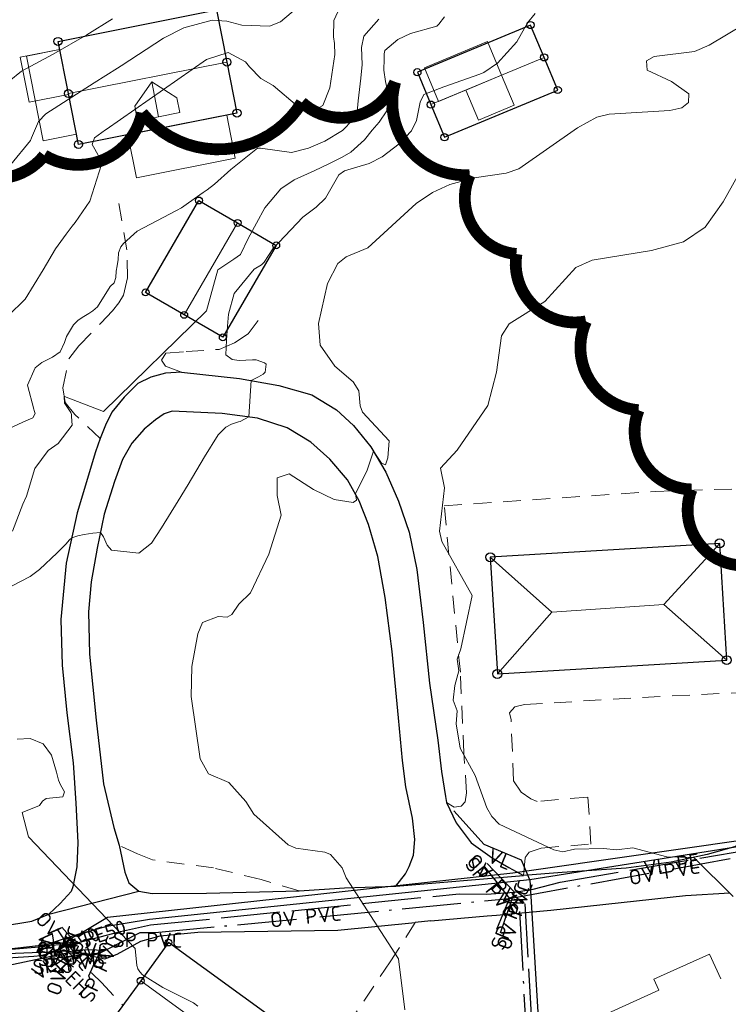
# Model space of a CAD drawing. Header units: metres. Extents: x 0 to 385757, y 0 to 6885278.
# Tile 25 of 108: x 308833 to 308893, y 6883959 to 6884043. Entities that reach past the tile are written whole.
import ezdxf

# ---------------------------------------------------------------- set-up
doc = ezdxf.new("R2010")
doc.units = ezdxf.units.M
for name, pattern in [('Overvann', [6, 5, -1]), ('Spillvann', [7, 5, -0.9, 0.2, -0.9]), ('STVEGKANT', [2.5, 1.5, -1])]:
    doc.linetypes.add(name, pattern=pattern)
doc.layers.add('_Tiltak avløp Selje', color=1, linetype='Continuous', true_color=0xff0000)
doc.layers.add('K--DI---HUS_PRIKK', color=7, linetype='Continuous', true_color=0x000000)
for name, color, linetype in [('K--DI---', 7, 'Continuous'), ('K--DI---05014--Takkant-HUS_PRIKK', 8, 'Continuous'), ('K--DI---09111--KantUtsnitt', 9, 'Continuous'), ('K--DI---LednTraseseksjon-OV-Sosiinfo', 9, 'Continuous'), ('K--DI---LednTraseseksjon-SP-Sosiinfo', 9, 'Continuous'), ('K--DI---LednTraseseksjon-SPP-Sosiinfo', 9, 'Continuous'), ('K--DI---LednTraseseksjon-VL-Sosiinfo', 9, 'Continuous'), ('K--DI---VegAnnenAvgrensning', 9, 'Continuous'), ('K--DI---VegFiktivGrense', 9, 'Continuous')]:
    doc.layers.add(name, color=color, linetype=linetype)
for name, color, linetype, lineweight in [('K--DI---05041--TakoverbyggKant-OVERBYGG', 8, 'Continuous', 9), ('K--DI---05061--Veranda-HUSDIV', 8, 'Continuous', 9), ('K--DI---05080--Bygningslinje-HUSDIV', 8, 'Continuous', 9), ('K--DI---07007--AnnetVegarealAvgrensning-STVEGKANT', 252, 'STVEGKANT', 20), ('K--DI---07018--Vegdekkekant-VKANT', 250, 'Continuous', 25), ('K--DI---08000--LednTraseseksjon-Over vann', 7, 'Overvann', 25), ('K--DI---08000--LednTraseseksjon-Spillvann', 3, 'Spillvann', 25), ('K--DI---08000--LednTraseseksjon-SPP', 3, 'Spillvann-Pump', 25), ('K--DI---08000--LednTraseseksjon-Vann', 5, 'Continuous', 25), ('K--DI---Høydekurve-KURVE', 8, 'Continuous', 9), ('K--DI---Høydekurve-TKURVE', 7, 'Continuous', 20), ('K--DI---Mønelinje-HUSDIV', 8, 'Continuous', 9)]:
    doc.layers.add(name, color=color, linetype=linetype, lineweight=lineweight)
doc.styles.add('Focus CAT', font='isocpeur.ttf')
doc.linetypes.add('Spillvann-Pump', pattern='A,5,-1,[8,bds.shx,S=100,R=-90,X=-3.5,Y=0],0,-1', length=7)

# ---------------------------------------------------------------- blocks, each defined once
blk = doc.blocks.new('BDS199')
at = {"layer": 'K--DI---'}
blk.add_circle((0, 0), 5, dxfattribs=at)

msp = doc.modelspace()

# ---------------------------------------------------------------- linework, layer by layer
at = {"layer": '_Tiltak avløp Selje', "const_width": 1}
msp.add_lwpolyline([(308826.6178, 6884031.5261, 0.5205671), (308834.9469, 6884031.0761, 0.5205671), (308834.9469, 6884031.0761, 0.5205671), (308843.2249, 6884034.6695, 0.5205671), (308843.2249, 6884034.6695, 0.5205671), (308856.7459, 6884035.5552, 0.5205671), (308856.7459, 6884035.5552, 0.5205671), (308864.6537, 6884037.2831, 0.5205671), (308864.6537, 6884037.2831, 0.5205671), (308870.9645, 6884029.3995, 0.5205671), (308870.9645, 6884029.3995, 0.5205671), (308874.9151, 6884022.721, 0.5205671), (308874.9151, 6884022.721, 0.5205671), (308880.8043, 6884017.0152, 0.5205671), (308880.8043, 6884017.0152, 0.5205671), (308885.2487, 6884009.502, 0.5205671), (308885.2487, 6884009.502, 0.5205671), (308889.7369, 6884002.7944, 0.5205671), (308889.7369, 6884002.7944, 0.5205671), (308893.9706, 6883996.37, 0.5205671)], format="xyb", dxfattribs=at)
at = {"layer": 'K--DI---05014--Takkant-HUS_PRIKK'}
for points in [[(308836.11, 6884040.71, 15.97), (308849.53, 6884043.38, 15.97), (308850.41, 6884038.96, 19.04), (308851.26, 6884034.65, 15.97), (308837.84, 6884031.99, 15.97), (308836.99, 6884036.3, 19.04), (308836.11, 6884040.71, 15.97)], [(308868.83, 6884032.6, 11.49), (308878.41, 6884036.6, 11.49), (308877.26, 6884039.36, 13.67), (308876.11, 6884042.1, 11.49), (308866.53, 6884038.1, 11.49), (308867.67, 6884035.36, 13.67), (308868.83, 6884032.6, 11.49)], [(308846.79, 6884017.57, 13.37), (308843.52, 6884019.47, 11.95), (308848.04, 6884027.25, 11.95), (308851.31, 6884025.35, 13.32)], [(308851.31, 6884025.35, 13.32), (308854.58, 6884023.45, 11.93)], [(308854.58, 6884023.45, 11.93), (308850.06, 6884015.67, 11.95), (308846.79, 6884017.57, 13.37)], [(308892.12, 6883998.23, 11.65), (308872.7, 6883997.06, 11.75)], [(308892.72, 6883988.35, 11.69), (308892.12, 6883998.23, 11.65)], [(308872.7, 6883997.06, 11.75), (308873.3, 6883987.18, 11.79)], [(308873.3, 6883987.18, 11.79), (308892.72, 6883988.35, 11.69)], [(308854.54, 6883957.44, 10.46), (308854.74, 6883957.71, 10.31), (308845.46, 6883964.45, 10.31), (308843.11, 6883961.22, 12.09), (308840.67, 6883957.86, 10.31), (308849.95, 6883951.12, 10.31), (308850.18, 6883951.44, 10.48)]]:
    msp.add_polyline3d(points, dxfattribs=at)
at = {"layer": 'K--DI---05041--TakoverbyggKant-OVERBYGG'}
msp.add_polyline3d([(308837, 6884036.23, 16.04), (308833.66, 6884035.56, 15.63), (308832.91, 6884039.37, 15.63), (308836.25, 6884040.03, 16.04), (308837, 6884036.23, 16.04)], dxfattribs=at)
at = {"layer": 'K--DI---05061--Veranda-HUSDIV', "flags": 128}
for points, elevation in [([(308837.67, 6884032.87), (308834.86, 6884032.31), (308833.43, 6884039.47), (308836.25, 6884040.03), (308837.67, 6884032.87)], 14.37), ([(308842.03, 6884032.82), (308842.75, 6884029.17), (308851.11, 6884030.83), (308850.39, 6884034.48), (308842.03, 6884032.82)], 11.22), ([(308892.21, 6883961.38), (308891.25, 6883963.48), (308886.55, 6883961.34), (308886.98, 6883960.42), (308881.39, 6883957.87), (308880.34, 6883956.42), (308880.36, 6883956.37)], 6.7)]:
    msp.add_lwpolyline(points, dxfattribs=dict(at, elevation=elevation))
at = {"layer": 'K--DI---05080--Bygningslinje-HUSDIV'}
for points in [[(308873.65, 6884037.85, 13.67), (308872.46, 6884040.71, 12.61), (308867.12, 6884038.48, 12.69), (308868.32, 6884035.63, 13.67), (308873.65, 6884037.85, 13.67)], [(308870.63, 6884036.59, 13.67), (308873.65, 6884037.85, 13.67), (308874.71, 6884035.31, 12.83), (308871.69, 6884034.04, 12.83), (308870.63, 6884036.59, 13.67)], [(308842.61, 6884035.23, 17.54), (308844.05, 6884037.3, 18.77), (308846.17, 6884035.93, 17.54), (308846.41, 6884034.69, 17.54), (308844.63, 6884034.34, 18.77), (308842.85, 6884033.99, 17.54), (308842.61, 6884035.23, 17.54)], [(308892.12, 6883998.23, 11.65), (308887.4, 6883993.05, 13.76), (308892.72, 6883988.35, 11.69)], [(308872.7, 6883997.06, 11.75), (308877.92, 6883992.42, 13.7), (308873.3, 6883987.18, 11.79)]]:
    msp.add_polyline3d(points, dxfattribs=at)
at = {"layer": 'K--DI---07007--AnnetVegarealAvgrensning-STVEGKANT'}
for points in [[(308839.69, 6884007.1, 8.8), (308837.53, 6884009.14, 8.89), (308836.71, 6884010.16, 8.95), (308836.51, 6884011.4, 9.06), (308837.04, 6884013.86, 9.1), (308837.87, 6884014.95, 9.14), (308839.74, 6884016.88, 9.22), (308840.73, 6884017.9, 9.4), (308841.25, 6884018.58, 9.6), (308841.65, 6884019.25, 9.78), (308841.99, 6884020.7, 9.78), (308841.95, 6884023.06, 9.79), (308841.22, 6884027.3, 10.05)], [(308846.57, 6884012.73, 8.7), (308845.22, 6884013.24, 8.95), (308844.87, 6884013.74, 9.08), (308845.25, 6884014.34, 9.12), (308846.95, 6884014.46, 9.27), (308849.76, 6884014.65, 9.18), (308851.04, 6884015.2, 9.22), (308852.22, 6884015.96, 9.25), (308853.06, 6884017.08, 9.25)], [(308868.99, 6883976.29, 6.61), (308869.65, 6883975.92, 6.6), (308870.25, 6883975.99, 6.58), (308870.58, 6883976.37, 6.44), (308870.7, 6883977.12, 6.42), (308870.47, 6883980.5, 6.16), (308870.17, 6883987.32, 6.05), (308868.8, 6884001.42, 5.84), (308886.66, 6884002.62, 5.91), (308895.18, 6884002.9, 6), (308899.13, 6884003.03, 5.81), (308900.53, 6884003.34, 5.67), (308901.54, 6884003.59, 5.63), (308902.08, 6884003.84, 5.64), (308902.57, 6884004.18, 5.49)], [(308875.52, 6883970.12, 6.64), (308875.66, 6883971.65, 6.53), (308875.98, 6883972.1, 6.49), (308877.02, 6883972.45, 6.44), (308881.21, 6883972.78, 6.37), (308880.97, 6883976.76, 6.4), (308876.68, 6883976.4, 6.47), (308876.13, 6883976.61, 6.42), (308875.31, 6883977.19, 6.33), (308874.68, 6883978.13, 6.28), (308874.46, 6883983.29, 6.02), (308874.32, 6883983.88, 6.03), (308874.77, 6883984.4, 6.02), (308875.61, 6883984.6, 6.01), (308885.59, 6883985.19, 6.01), (308896.66, 6883985.75, 5.86), (308896.55, 6883990.49, 5.77), (308896.66, 6883991.38, 5.81), (308896.97, 6883991.97, 5.8), (308897.45, 6883992.21, 5.77), (308898.16, 6883992.26, 5.76), (308898.66, 6883992.16, 5.7)], [(308856.53, 6883968.84, 7.46), (308853.32, 6883969.78, 7.47), (308849.28, 6883970.77, 7.73), (308844.1, 6883971.44, 7.87), (308842.83, 6883971.95, 7.91), (308841.28, 6883972.68, 7.88)], [(308866.34, 6883966.16, 6.99), (308864.23, 6883962.82, 7.22), (308860.8, 6883957.74, 7.49)], [(308836.99, 6883963.62, 8.41), (308838.99, 6883961.82, 8.36), (308839.79, 6883961.06, 8.25), (308841.59, 6883959.14, 8.21)]]:
    msp.add_polyline3d(points, dxfattribs=at)
at = {"layer": 'K--DI---07018--Vegdekkekant-VKANT'}
for points in [[(308846.57, 6884012.73, 8.7), (308851.48, 6884012.19, 8.08), (308854.81, 6884011.58, 7.82), (308857.61, 6884010.79, 7.61), (308859.68, 6884009.52, 7.49), (308861.13, 6884008.2, 7.3), (308862.6, 6884006.39, 7.01), (308863.86, 6884004.27, 6.95), (308864.93, 6884001.8, 6.9), (308865.83, 6883999.18, 6.76), (308866.47, 6883996.02, 6.69), (308867.02, 6883991.54, 6.52), (308867.55, 6883986.39, 6.34), (308868.25, 6883981.57, 6.34), (308868.56, 6883978.92, 6.36)], [(308864.71, 6883969.22, 6.91), (308865.53, 6883970.27, 6.83), (308865.83, 6883970.88, 6.82), (308866.2, 6883971.86, 6.75), (308866.31, 6883973.18, 6.62), (308866.12, 6883974.98, 6.58), (308865.55, 6883977.63, 6.52), (308865.26, 6883979.87, 6.51), (308864.94, 6883983.48, 6.51), (308864.39, 6883989.08, 6.56), (308863.81, 6883993.65, 6.69), (308863.17, 6883997.11, 6.75), (308862.4, 6883999.84, 6.81), (308861.61, 6884001.82, 6.97), (308860.62, 6884003.61, 7.05), (308859.13, 6884005.35, 7.16), (308857.51, 6884006.79, 7.29), (308855.51, 6884008, 7.56), (308853, 6884008.83, 7.9), (308850.02, 6884009.21, 8.31), (308845.77, 6884009.41, 8.7), (308845.1, 6884009.2, 8.77), (308844.37, 6884008.68, 8.78), (308843.41, 6884007.9, 8.88), (308842.35, 6884006.71, 8.67), (308841.56, 6884005.34, 8.59), (308840.9, 6884003.46, 8.42), (308840.03, 6884000.7, 8.21), (308839.43, 6883997.82, 7.82), (308838.93, 6883994.99, 7.8), (308838.69, 6883992.43, 7.78), (308838.77, 6883988.85, 7.78), (308839.35, 6883983.28, 7.82), (308839.97, 6883977.89, 7.89), (308840.83, 6883974.19, 7.88), (308841.28, 6883972.68, 7.88)], [(308839.69, 6884007.1, 8.8), (308839.27, 6884005.97, 8.62), (308837.74, 6884000.83, 8.2), (308836.8, 6883996.55, 7.8), (308836.34, 6883991.78, 7.67), (308836.45, 6883987.93, 7.67), (308836.85, 6883983.88, 7.69), (308837.39, 6883979.67, 7.75), (308837.61, 6883976.24, 7.79), (308837.78, 6883972.91, 8.05), (308837.7, 6883970.86, 8.1), (308837.37, 6883969.18, 8.18), (308837.22, 6883968.78, 8.19)], [(308868.56, 6883978.92, 6.36), (308868.92, 6883976.82, 6.6), (308868.99, 6883976.29, 6.61)], [(308898.24, 6883976.36, 5.76), (308897.71, 6883975.69, 5.76), (308896.86, 6883974.69, 5.76), (308895.41, 6883973.6, 5.83), (308893.37, 6883972.54, 5.85), (308891.07, 6883971.9, 5.94), (308888, 6883971.26, 6.1), (308884.19, 6883970.75, 6.22), (308878.8, 6883970.39, 6.45), (308875.52, 6883970.12, 6.64)], [(308856.53, 6883968.84, 7.46), (308860.37, 6883969.07, 7.35), (308864.71, 6883969.22, 6.91)], [(308835.33, 6883966.86, 8.45), (308836.28, 6883967.75, 8.3), (308837.22, 6883968.78, 8.19)], [(308877.83, 6883967.19, 6.55), (308883.79, 6883967.83, 6.34), (308889.23, 6883968.42, 6.06), (308892.98, 6883968.66, 5.98)], [(308816.41, 6883964.59, 10.6), (308819.45, 6883964.66, 10.19), (308826.33, 6883965.03, 9.38), (308833.89, 6883966.27, 8.56), (308835.33, 6883966.86, 8.45)], [(308867.67, 6883966.28, 6.88), (308872.43, 6883966.71, 6.75), (308873.23, 6883966.78, 6.72)], [(308873.23, 6883966.78, 6.72), (308877.83, 6883967.19, 6.55)], [(308867.67, 6883966.28, 6.88), (308866.34, 6883966.16, 6.99)], [(308821.42, 6883961.46, 9.96), (308827.34, 6883961.99, 9.45), (308832.34, 6883962.63, 8.75), (308836.99, 6883963.62, 8.41)]]:
    msp.add_polyline3d(points, dxfattribs=at)
at = {"layer": 'K--DI---08000--LednTraseseksjon-Over vann'}
for points in [[(308874.76, 6883968.71), (308876.34, 6883968.97), (308878.61, 6883969.55), (308896.02, 6883972.54), (308898.13, 6883972.71), (308898.53, 6883972.73)], [(308872.45, 6883971.13), (308874.76, 6883968.71)], [(308837.85, 6883964.45), (308841.4, 6883965.39), (308843.95, 6883965.94), (308870.07, 6883968.58), (308872.39, 6883968.54), (308874.76, 6883968.71)], [(308873.57, 6883965.26), (308874.76, 6883968.71)], [(308877.97, 6883927.27), (308875.66, 6883967.72)], [(308834.68, 6883964.31), (308837.34, 6883964.46), (308837.85, 6883964.45)]]:
    msp.add_lwpolyline(points, dxfattribs=at)
for points in [[(308836.44, 6883965.76, 0), (308836.85, 6883965.26, 7.51), (308837.32, 6883964.76, 7.39), (308837.85, 6883964.45, 0)], [(308835.54, 6883962.4, 0), (308835.92, 6883962.72, 0), (308836.2, 6883963.51, 7.64), (308836.85, 6883965.26, 0)], [(308797.77, 6883961.9, 12.59), (308809.63, 6883961.9, 10.59), (308809.71, 6883961.9, 10.57), (308823.79, 6883962.95, 8.77), (308834.43, 6883964.2, 0), (308837.38, 6883964.32, 0), (308837.85, 6883964.45, 0)]]:
    msp.add_polyline3d(points, dxfattribs=at)
at = {"layer": 'K--DI---08000--LednTraseseksjon-Spillvann'}
for points in [[(308874.32, 6883968.18), (308896.03, 6883972.11), (308897.86, 6883972.37), (308898.21, 6883972.41)], [(308872.2, 6883970.87), (308874.32, 6883968.18)], [(308840.01, 6883963.76), (308843.07, 6883965.3), (308844.34, 6883965.29), (308874.32, 6883968.18)], [(308873.25, 6883965.57), (308874.32, 6883968.18)], [(308877.35, 6883927.13), (308875.18, 6883967.52)]]:
    msp.add_lwpolyline(points, dxfattribs=at)
for points in [[(308836.01, 6883965.6, 0), (308836.41, 6883965.01, 7.43), (308837.31, 6883963.8, 7.41), (308839.15, 6883963.87, 7.27), (308840.01, 6883963.76, 0)], [(308794.14, 6883961.93, 0), (308799.19, 6883962.09, 12.12), (308806.92, 6883962.02, 10.99), (308820.56, 6883962.95, 9.12), (308824.07, 6883963.22, 8.67), (308836.03, 6883963.7, 7.4), (308836.77, 6883963.75, 7.3), (308839.26, 6883963.44, 7.09), (308839.58, 6883963.52, 0), (308840.01, 6883963.76, 0)], [(308835.86, 6883962.56, 0), (308836.55, 6883963.07, 7.51), (308836.83, 6883963.28, 7.47), (308839.43, 6883963.56, 7.28), (308840.01, 6883963.76, 0)], [(308838.81, 6883961.41, 0), (308838.71, 6883961.64, 0), (308839.1, 6883962.46, 0), (308839.51, 6883963.34, 7.05), (308839.58, 6883963.52, 0)]]:
    msp.add_polyline3d(points, dxfattribs=at)
at = {"layer": 'K--DI---08000--LednTraseseksjon-SPP'}
msp.add_polyline3d([(308911.85, 6884003.56, 0), (308910.34, 6884004.13, 0), (308907.25, 6884006.63, 0), (308905.58, 6884006.63, 0), (308902.24, 6884000.29, 0), (308899.94, 6883992.95, 0), (308898.98, 6883979.89, 0), (308898.14, 6883975.35, 0), (308897.07, 6883973.55, 0), (308874.62, 6883970.33, 0), (308840.31, 6883966.58, 0), (308838.04, 6883965.23, 0), (308836.05, 6883964.57, 0), (308834.52, 6883964.07, 0), (308824.48, 6883963.21, 8.94), (308798.97, 6883962.07, 12.52), (308795.6, 6883962.51, 0), (308793.67, 6883963.51, 0), (308784.89, 6884027.42, 0), (308780.71, 6884052.28, 19.56), (308775.5, 6884054.7, 19.73), (308771.28, 6884056.38, 19.87), (308766.79, 6884057.8, 0)], dxfattribs=at)
at = {"layer": 'K--DI---08000--LednTraseseksjon-Vann'}
for points in [[(308876.06, 6883969.77), (308875.33, 6883971.43), (308872.17, 6883972.75), (308869.63, 6883975.6)], [(308899.85, 6883973.53), (308876.06, 6883969.77)], [(308876.06, 6883969.77), (308878.63, 6883927.29)], [(308835.79, 6883963.67), (308835.77, 6883964.04), (308835.72, 6883964.65), (308835.64, 6883965.18)], [(308835.79, 6883963.67), (308835.77, 6883963.09), (308835.72, 6883962.86), (308835.6, 6883962.63), (308835.38, 6883962.39)], [(308836.06, 6883963.79), (308836.67, 6883962.99), (308836.99, 6883962.67), (308837.43, 6883962.4)]]:
    msp.add_lwpolyline(points, dxfattribs=at)
msp.add_polyline3d([(308876.06, 6883969.77, 0), (308843.86, 6883966.4, 0), (308840.23, 6883965.8, 0), (308838.3, 6883965.27, 7.21), (308837.49, 6883964.94, 0), (308837.31, 6883964.84, 0), (308836.99, 6883964.57, 0), (308836.66, 6883964.25, 0), (308836.41, 6883964.03, 0), (308836.06, 6883963.79, 7.44), (308835.79, 6883963.67, 7.61), (308835.29, 6883963.49, 0), (308834.67, 6883963.33, 0), (308834.05, 6883963.26, 0), (308809.76, 6883961.73, 10.75), (308798.35, 6883961.75, 12.57), (308792.94, 6883961.53, 0)], dxfattribs=at)
at = {"layer": 'K--DI---09111--KantUtsnitt', "linetype": 'Continuous'}
for points in [[(308846.57, 6884012.73, 8.7), (308845.2, 6884012.63, 8.88), (308843.97, 6884012.31, 8.96), (308842.88, 6884011.75, 9), (308841.72, 6884010.6, 9.02), (308840.67, 6884009.34, 9.02), (308840.12, 6884008.24, 8.98), (308839.69, 6884007.1, 8.8)], [(308846.57, 6884012.73, 8.7), (308851.48, 6884012.19, 8.08), (308854.81, 6884011.58, 7.82), (308857.61, 6884010.79, 7.61), (308859.68, 6884009.52, 7.49), (308861.13, 6884008.2, 7.3), (308862.6, 6884006.39, 7.01), (308863.86, 6884004.27, 6.95), (308864.93, 6884001.8, 6.9), (308865.83, 6883999.18, 6.76), (308866.47, 6883996.02, 6.69), (308867.02, 6883991.54, 6.52), (308867.55, 6883986.39, 6.34), (308868.25, 6883981.57, 6.34), (308868.56, 6883978.92, 6.36)], [(308864.71, 6883969.22, 6.91), (308865.53, 6883970.27, 6.83), (308865.83, 6883970.88, 6.82), (308866.2, 6883971.86, 6.75), (308866.31, 6883973.18, 6.62), (308866.12, 6883974.98, 6.58), (308865.55, 6883977.63, 6.52), (308865.26, 6883979.87, 6.51), (308864.94, 6883983.48, 6.51), (308864.39, 6883989.08, 6.56), (308863.81, 6883993.65, 6.69), (308863.17, 6883997.11, 6.75), (308862.4, 6883999.84, 6.81), (308861.61, 6884001.82, 6.97), (308860.62, 6884003.61, 7.05), (308859.13, 6884005.35, 7.16), (308857.51, 6884006.79, 7.29), (308855.51, 6884008, 7.56), (308853, 6884008.83, 7.9), (308850.02, 6884009.21, 8.31), (308845.77, 6884009.41, 8.7), (308845.1, 6884009.2, 8.77), (308844.37, 6884008.68, 8.78), (308843.41, 6884007.9, 8.88), (308842.35, 6884006.71, 8.67), (308841.56, 6884005.34, 8.59), (308840.9, 6884003.46, 8.42), (308840.03, 6884000.7, 8.21), (308839.43, 6883997.82, 7.82), (308838.93, 6883994.99, 7.8), (308838.69, 6883992.43, 7.78), (308838.77, 6883988.85, 7.78), (308839.35, 6883983.28, 7.82), (308839.97, 6883977.89, 7.89), (308840.83, 6883974.19, 7.88), (308841.28, 6883972.68, 7.88)], [(308839.69, 6884007.1, 8.8), (308839.27, 6884005.97, 8.62), (308837.74, 6884000.83, 8.2), (308836.8, 6883996.55, 7.8), (308836.34, 6883991.78, 7.67), (308836.45, 6883987.93, 7.67), (308836.85, 6883983.88, 7.69), (308837.39, 6883979.67, 7.75), (308837.61, 6883976.24, 7.79), (308837.78, 6883972.91, 8.05), (308837.7, 6883970.86, 8.1), (308837.37, 6883969.18, 8.18), (308837.22, 6883968.78, 8.19)], [(308868.56, 6883978.92, 6.36), (308868.92, 6883976.82, 6.6), (308868.99, 6883976.29, 6.61)], [(308868.99, 6883976.29, 6.61), (308869.82, 6883974.58, 6.67), (308871.07, 6883972.9, 6.65), (308872.86, 6883971.61, 6.68), (308874.26, 6883970.79, 6.67), (308875.52, 6883970.12, 6.64)], [(308898.24, 6883976.36, 5.76), (308897.71, 6883975.69, 5.76), (308896.86, 6883974.69, 5.76), (308895.41, 6883973.6, 5.83), (308893.37, 6883972.54, 5.85), (308891.07, 6883971.9, 5.94), (308888, 6883971.26, 6.1), (308884.19, 6883970.75, 6.22), (308878.8, 6883970.39, 6.45), (308875.52, 6883970.12, 6.64)], [(308841.28, 6883972.68, 7.88), (308841.76, 6883970.41, 7.97), (308842.1, 6883969.51, 7.95), (308842.94, 6883968.81, 7.88)], [(308864.71, 6883969.22, 6.91), (308875.52, 6883970.12, 6.64)], [(308856.53, 6883968.84, 7.46), (308860.37, 6883969.07, 7.35), (308864.71, 6883969.22, 6.91)], [(308835.33, 6883966.86, 8.45), (308842.94, 6883968.81, 7.88)], [(308835.33, 6883966.86, 8.45), (308836.28, 6883967.75, 8.3), (308837.22, 6883968.78, 8.19)], [(308842.94, 6883968.81, 7.88), (308844.09, 6883968.61, 7.95), (308848.69, 6883968.64, 7.8), (308856.53, 6883968.84, 7.46)], [(308877.83, 6883967.19, 6.55), (308883.79, 6883967.83, 6.34), (308889.23, 6883968.42, 6.06), (308892.98, 6883968.66, 5.98)], [(308816.41, 6883964.59, 10.6), (308819.45, 6883964.66, 10.19), (308826.33, 6883965.03, 9.38), (308833.89, 6883966.27, 8.56), (308835.33, 6883966.86, 8.45)], [(308867.67, 6883966.28, 6.88), (308872.43, 6883966.71, 6.75), (308873.23, 6883966.78, 6.72)], [(308873.23, 6883966.78, 6.72), (308877.83, 6883967.19, 6.55)], [(308836.99, 6883963.62, 8.41), (308838.81, 6883963.36, 8.13), (308840.07, 6883963.06, 8.07), (308841.11, 6883963.48, 7.98), (308843.12, 6883964.58, 7.89), (308844.75, 6883965.01, 7.89), (308847.95, 6883965.34, 7.78), (308859.8, 6883965.49, 7.33), (308866.34, 6883966.16, 6.99)], [(308867.67, 6883966.28, 6.88), (308866.34, 6883966.16, 6.99)], [(308821.42, 6883961.46, 9.96), (308827.34, 6883961.99, 9.45), (308832.34, 6883962.63, 8.75), (308836.99, 6883963.62, 8.41)]]:
    msp.add_polyline3d(points, dxfattribs=at)
at = {"layer": 'K--DI---Høydekurve-KURVE', "flags": 128}
for points, elevation in [([(308859.81, 6884043.21), (308859.45, 6884042.47), (308859.44, 6884041.11), (308859.51, 6884040.54), (308859.53, 6884039.61), (308859.13, 6884036.77), (308858.53, 6884035.28), (308857.69, 6884034.81), (308856.38, 6884035.24), (308854.31, 6884036.97), (308853.28, 6884037.58), (308852.32, 6884038.56), (308851.98, 6884038.99), (308850.5, 6884039.77), (308848.67, 6884039.19), (308840.2, 6884033.26), (308840.14, 6884033.22), (308839.81, 6884033.01), (308839.19, 6884032.54), (308838.99, 6884031.99), (308839.23, 6884031.58), (308839.77, 6884030.63), (308839.78, 6884030.29), (308838.81, 6884027.19), (308837.57, 6884025.4), (308837.3, 6884025.08), (308836.81, 6884024.39), (308835.89, 6884023.17), (308834.85, 6884021.39), (308833.34, 6884018.91), (308831.89, 6884017.48)], 11), ([(308856.38, 6884043.57), (308854.93, 6884042.37), (308854, 6884042), (308851.66, 6884042.1), (308850.41, 6884042.42), (308849.15, 6884042.51), (308846.76, 6884041.87), (308845.05, 6884040.98), (308841.47, 6884038.65), (308841.16, 6884038.46), (308839.16, 6884037.22), (308835.08, 6884034.57), (308834.45, 6884033.93), (308833.87, 6884032.56), (308833.77, 6884032.34), (308832.11, 6884030.3)], 12), ([(308876.5, 6884043.07), (308875.84, 6884042.28), (308874.96, 6884040.67), (308873.32, 6884038.88), (308872.15, 6884038.09), (308871.82, 6884037.94), (308868.76, 6884036.88), (308867.09, 6884036.21), (308866.77, 6884035.57), (308866.45, 6884034.02), (308866.02, 6884033.15), (308865, 6884032.05), (308863.56, 6884030.95), (308862.44, 6884030.38), (308860.35, 6884029.76), (308859.88, 6884029.43), (308858.75, 6884027.45), (308857.97, 6884026.69), (308856.83, 6884025.84), (308854.3, 6884023.17), (308853.56, 6884022.02), (308853.33, 6884021.81), (308852.71, 6884021.43), (308851.03, 6884019.39), (308850.55, 6884017.62), (308850.47, 6884016.62), (308850.36, 6884015.42), (308850.31, 6884014.18), (308850.85, 6884013.78), (308851.44, 6884013.72), (308852.57, 6884013.77), (308852.87, 6884013.77), (308853.6, 6884013.5), (308853.72, 6884013.41), (308853.65, 6884012.72), (308853.49, 6884012.54), (308853.09, 6884012.33), (308852.45, 6884012.02), (308852.26, 6884008.93), (308851.53, 6884008.56), (308851.4, 6884008.51), (308850.79, 6884008.32), (308850.32, 6884008.07), (308849.67, 6884007.43), (308848.51, 6884005.56), (308847.12, 6884003.21), (308846.27, 6884001.82), (308844.87, 6883999.54), (308844.02, 6883998.24), (308842.94, 6883997.39), (308840.63, 6883997.66), (308840.27, 6883998.08), (308839.95, 6883998.78), (308839.71, 6883999.15), (308839.07, 6883999.1), (308838.32, 6883998.98), (308837.78, 6883998.86), (308837.27, 6883998.69), (308837.05, 6883998.51), (308836.81, 6883998.19), (308836.03, 6883997.43), (308834.54, 6883996.02), (308833.76, 6883995.43), (308831.42, 6883994.21)], 8), ([(308840.71, 6884042.63), (308838.54, 6884041.27), (308835.69, 6884039.63), (308833.03, 6884038.2), (308831.97, 6884037.34)], 13), ([(308868.83, 6884042.79), (308868.36, 6884042.18), (308868.17, 6884042), (308865.96, 6884041.37), (308864.88, 6884040.86), (308863.78, 6884039.93), (308863.71, 6884039.66), (308863.71, 6884039.23), (308863.68, 6884038.29), (308863.82, 6884037.33), (308864.03, 6884036.44), (308863.94, 6884034.85), (308863.3, 6884033.87), (308862.7, 6884033.19), (308862.05, 6884032.39), (308860.91, 6884031.34), (308860.16, 6884030.93), (308859.08, 6884030.37), (308857.79, 6884029.76), (308856.09, 6884029.01), (308854.98, 6884028.24), (308853.61, 6884026.62), (308852.22, 6884024.04), (308851.57, 6884022.69), (308850.99, 6884022.27), (308849.65, 6884021.37), (308848.69, 6884017.91), (308839.95, 6884009.4), (308836.66, 6884010.66), (308836.63, 6884010.68), (308836.67, 6884010.09), (308836.68, 6884010.06), (308836.98, 6884009.64), (308837.21, 6884009.31), (308837.25, 6884009.15), (308837.26, 6884008.97), (308837.31, 6884008.23), (308836.12, 6884006.69), (308835.27, 6884006.08), (308834.15, 6884004.56), (308833.44, 6884002.23), (308833.12, 6884001.55), (308832.25, 6883999.27)], 9), ([(308895.78, 6884043.09), (308891.24, 6884040.4), (308889.98, 6884039.87), (308886.57, 6884039.43), (308885.92, 6884039.07), (308885.98, 6884038.27), (308888.03, 6884037.33), (308889.51, 6884036.27), (308889.49, 6884035.53), (308888.91, 6884035.08), (308887.91, 6884034.86), (308882.77, 6884034.56), (308881.71, 6884034.3), (308880.09, 6884033.4), (308875.13, 6884029.94), (308874.05, 6884029.55), (308871.35, 6884029.18), (308869.27, 6884028.59), (308867.82, 6884027.93), (308866.44, 6884026.99), (308862.33, 6884023.24), (308860.51, 6884022.49), (308859.79, 6884021.93), (308858.91, 6884020.23), (308858.17, 6884016.84), (308858.29, 6884015.01), (308859.53, 6884013.23), (308861.09, 6884011.9), (308861.57, 6884011.13), (308861.69, 6884009.86), (308861.88, 6884009.35), (308864.15, 6884006.9), (308864.04, 6884005.46), (308863.82, 6884004.87), (308863.5, 6884005.02), (308862.81, 6884006.04), (308862.29, 6884004.42), (308861.28, 6884002.42), (308861.37, 6884001.9), (308861.09, 6884001.69), (308859.5, 6884001.95), (308857.75, 6884002.79), (308855.68, 6884004.11), (308854.67, 6884003.79), (308854.65, 6884002.28)], 7), ([(308894.92, 6884031.62), (308892.42, 6884027.15), (308890.88, 6884025), (308889.05, 6884023.74), (308886.35, 6884023.02), (308881.33, 6884022.21), (308879.95, 6884021.57), (308877.32, 6884018.69), (308874.31, 6884016.81), (308873.64, 6884015.79), (308873.22, 6884012.73), (308872.48, 6884009.89), (308869.9, 6884006.12), (308868.5, 6884004.61), (308868.83, 6884002.92), (308868.39, 6883999.27), (308868.6, 6883998.38), (308871.18, 6883993.82), (308870.21, 6883989.31), (308869.9, 6883988.44), (308870.03, 6883987.44), (308869.69, 6883986.21), (308869.56, 6883984.95), (308869.89, 6883984.07), (308869.8, 6883982.96), (308870.16, 6883980.89), (308871.42, 6883978.59), (308872.42, 6883975.86), (308872.83, 6883975.11), (308873.45, 6883974.46), (308878.09, 6883972.3), (308878.84, 6883972.14), (308879.84, 6883972.35), (308882.29, 6883972.42), (308883.38, 6883972.3), (308884.77, 6883972.47), (308887.65, 6883971.7), (308889.92, 6883971.66), (308893.25, 6883968.34)], 6), ([(308854.65, 6884002.28), (308855, 6884000.63), (308853.95, 6883997.32), (308852.41, 6883994.04), (308851.41, 6883993.09), (308850.83, 6883992.21), (308850.44, 6883992), (308849.68, 6883992.03), (308848.33, 6883991.55), (308847.96, 6883990.57), (308847.45, 6883987.81), (308847.37, 6883985.26), (308848.15, 6883980.01), (308848.84, 6883978.72), (308850.56, 6883978.01), (308852.01, 6883976.4), (308852.69, 6883975.33), (308855.59, 6883972.73), (308856.25, 6883972.44), (308858.7, 6883972.1), (308859.19, 6883971.9), (308860.15, 6883970.78), (308860.49, 6883969.94), (308864.94, 6883963.08), (308865.48, 6883958.75)], 7), ([(308832.64, 6883981.66), (308833.74, 6883981.73), (308834.86, 6883981.27), (308835.56, 6883980.3), (308835.99, 6883978.88), (308836.14, 6883978.19), (308836.31, 6883977.8), (308836.67, 6883977.22), (308836.52, 6883976.79), (308835.12, 6883976.63), (308834.8, 6883976.41), (308834.55, 6883976.06), (308833.09, 6883975.45), (308833.61, 6883973.4), (308842.65, 6883963.96), (308842.78, 6883962.52), (308842.88, 6883962.24), (308843.04, 6883961.96), (308843.26, 6883961.71), (308844.99, 6883960.66), (308847.59, 6883959.36), (308847.95, 6883959.06)], 8)]:
    msp.add_lwpolyline(points, dxfattribs=dict(at, elevation=elevation))
at = {"layer": 'K--DI---Høydekurve-TKURVE', "elevation": 10, "flags": 128}
msp.add_lwpolyline([(308863.26, 6884042.6), (308862, 6884041.15), (308861.81, 6884040.21), (308861.85, 6884038.76), (308861.74, 6884037.59), (308861.53, 6884035.68), (308861.42, 6884034.74), (308861.08, 6884034.08), (308860.19, 6884033.17), (308858.7, 6884032.26), (308857.32, 6884031.69), (308855.88, 6884031.32), (308853.24, 6884031.67), (308852.99, 6884031.67), (308850.74, 6884029.88), (308849.35, 6884028.63), (308848.74, 6884028.16), (308848.39, 6884027.92), (308848.11, 6884027.72), (308846.97, 6884026.92), (308846.55, 6884026.64), (308846.14, 6884026.41), (308842.8, 6884024.64), (308841.64, 6884023.6), (308841.42, 6884023.32), (308841.23, 6884022.82), (308841.19, 6884022.25), (308841.11, 6884021.73), (308841.02, 6884021.28), (308841, 6884020.72), (308840.85, 6884020.29), (308840.53, 6884019.96), (308839.45, 6884018.25), (308839.07, 6884017.91), (308838.72, 6884017.7), (308838.3, 6884017.44), (308837.81, 6884017.11), (308837.43, 6884016.73), (308836.84, 6884015.75), (308836.66, 6884015.22), (308836.3, 6884014.44), (308835.63, 6884014), (308834.73, 6884013.54), (308834.17, 6884013.09), (308833.52, 6884011.61), (308834.05, 6884009.58), (308834.1, 6884009.49), (308834.19, 6884009.21), (308833.99, 6884008.85), (308833.12, 6884008.5), (308831.5, 6884007.72)], dxfattribs=at)
at = {"layer": 'K--DI---Mønelinje-HUSDIV', "flags": 128}
for points, elevation in [([(308877.26, 6884039.36), (308867.67, 6884035.36)], 13.67), ([(308850.41, 6884038.96), (308836.99, 6884036.3)], 19.04), ([(308844.05, 6884037.3), (308844.63, 6884034.34)], 18.77), ([(308852.39, 6883954.48), (308843.11, 6883961.22)], 12.09)]:
    msp.add_lwpolyline(points, dxfattribs=dict(at, elevation=elevation))
at = {"layer": 'K--DI---Mønelinje-HUSDIV'}
for points in [[(308851.31, 6884025.35, 13.32), (308846.79, 6884017.57, 13.37)], [(308877.92, 6883992.42, 13.7), (308887.4, 6883993.05, 13.76)]]:
    msp.add_polyline3d(points, dxfattribs=at)
at = {"layer": 'K--DI---VegAnnenAvgrensning', "linetype": 'Continuous'}
for points in [[(308846.57, 6884012.73, 8.7), (308845.2, 6884012.63, 8.88), (308843.97, 6884012.31, 8.96), (308842.88, 6884011.75, 9), (308841.72, 6884010.6, 9.02), (308840.67, 6884009.34, 9.02), (308840.12, 6884008.24, 8.98), (308839.69, 6884007.1, 8.8)], [(308868.99, 6883976.29, 6.61), (308869.82, 6883974.58, 6.67), (308871.07, 6883972.9, 6.65), (308872.86, 6883971.61, 6.68), (308874.26, 6883970.79, 6.67), (308875.52, 6883970.12, 6.64)], [(308841.28, 6883972.68, 7.88), (308841.76, 6883970.41, 7.97), (308842.1, 6883969.51, 7.95), (308842.94, 6883968.81, 7.88)], [(308842.94, 6883968.81, 7.88), (308844.09, 6883968.61, 7.95), (308848.69, 6883968.64, 7.8), (308856.53, 6883968.84, 7.46)], [(308836.99, 6883963.62, 8.41), (308838.81, 6883963.36, 8.13), (308840.07, 6883963.06, 8.07), (308841.11, 6883963.48, 7.98), (308843.12, 6883964.58, 7.89), (308844.75, 6883965.01, 7.89), (308847.95, 6883965.34, 7.78), (308859.8, 6883965.49, 7.33), (308866.34, 6883966.16, 6.99)]]:
    msp.add_polyline3d(points, dxfattribs=at)
at = {"layer": 'K--DI---VegFiktivGrense', "linetype": 'Continuous'}
for points in [[(308864.71, 6883969.22, 6.91), (308875.52, 6883970.12, 6.64)], [(308835.33, 6883966.86, 8.45), (308842.94, 6883968.81, 7.88)]]:
    msp.add_polyline3d(points, dxfattribs=at)

# ---------------------------------------------------------------- block references
at = {"layer": 'K--DI---HUS_PRIKK', "linetype": 'Continuous'}
for p, xscale, yscale, rotation in [((308876.11, 6884042.1, 11.49), 0.06115782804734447, 0.06115782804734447, 202.6623188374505), ((308836.11, 6884040.71, 15.97), 0.06803246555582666, 0.06803246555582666, 11.25244783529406), ((308836.11, 6884040.71, 15.97), 0.06803246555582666, 0.06803246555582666, 11.25244783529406), ((308850.41, 6884038.96, 19.04), 0.06810879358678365, 0.06810879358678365, 281.1564620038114), ((308877.26, 6884039.36, 13.67), 0.06111153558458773, 0.06111153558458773, 112.7681840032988), ((308866.53, 6884038.1, 11.49), 0.0611895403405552, 0.0611895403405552, 292.5901626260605), ((308836.99, 6884036.3, 19.04), 0.0680067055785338, 0.0680067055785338, 101.2849452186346), ((308878.41, 6884036.6, 11.49), 0.06117647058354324, 0.06117647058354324, 112.6198649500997), ((308867.67, 6884035.36, 13.67), 0.06109919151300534, 0.06109919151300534, 292.7965214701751), ((308851.26, 6884034.65, 15.97), 0.0680650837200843, 0.0680650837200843, 191.2113733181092), ((308837.84, 6884031.99, 15.97), 0.06810879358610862, 0.06810879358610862, 101.1564620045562), ((308868.83, 6884032.6, 11.49), 0.06115782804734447, 0.06115782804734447, 22.66231883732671), ((308868.83, 6884032.6, 11.49), 0.06115782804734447, 0.06115782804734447, 22.66231883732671), ((308848.04, 6884027.25, 11.95), 0.05852096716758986, 0.05852096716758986, 329.8417093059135), ((308851.31, 6884025.35, 13.32), 0.05852096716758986, 0.05852096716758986, 329.8417093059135), ((308851.31, 6884025.35, 13.32), 0.05852096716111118, 0.05852096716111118, 329.8417092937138), ((308854.58, 6884023.45, 11.93), 0.05852169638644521, 0.05852169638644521, 239.8444033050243), ((308854.58, 6884023.45, 11.93), 0.05852096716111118, 0.05852096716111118, 329.8417092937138), ((308843.52, 6884019.47, 11.95), 0.05852169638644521, 0.05852169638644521, 59.84440330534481), ((308846.79, 6884017.57, 13.37), 0.05852096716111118, 0.05852096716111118, 149.8417092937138), ((308846.79, 6884017.57, 13.37), 0.0585209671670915, 0.0585209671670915, 149.8417093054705), ((308850.06, 6884015.67, 11.95), 0.05852096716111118, 0.05852096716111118, 149.8417092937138), ((308892.12, 6883998.23, 11.65), 0.07555879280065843, 0.07555879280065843, 93.47523277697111), ((308892.12, 6883998.23, 11.65), 0.07559091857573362, 0.07559091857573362, 183.4477410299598), ((308872.7, 6883997.06, 11.75), 0.07559091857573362, 0.07559091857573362, 183.4477410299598), ((308872.7, 6883997.06, 11.75), 0.07555879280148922, 0.07555879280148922, 273.475232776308), ((308892.72, 6883988.35, 11.69), 0.07559091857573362, 0.07559091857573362, 3.447741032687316), ((308892.72, 6883988.35, 11.69), 0.07555879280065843, 0.07555879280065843, 93.47523277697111), ((308873.3, 6883987.18, 11.79), 0.07559091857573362, 0.07559091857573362, 3.447741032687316), ((308873.3, 6883987.18, 11.79), 0.07555879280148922, 0.07555879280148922, 273.475232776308), ((308845.46, 6883964.45, 10.31), 0.05726768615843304, 0.05726768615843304, 233.962080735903), ((308843.11, 6883961.22, 12.09), 0.0572757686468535, 0.0572757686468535, 234.0132043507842)]:
    msp.add_blockref('BDS199', p, dxfattribs=dict(at, xscale=xscale, yscale=yscale, rotation=rotation))

# ---------------------------------------------------------------- texts
at = {"layer": 'K--DI---LednTraseseksjon-OV-Sosiinfo', "linetype": 'Continuous', "char_height": 1.25, "attachment_point": 2, "style": 'Focus CAT'}
for insert, rotation in [((308873.605, 6883969.92), 313.66778), ((308887.315, 6883971.045), 9.744933), ((308874.165, 6883966.985), 70.969276), ((308857.01, 6883967.26), 5.771398), ((308837.085, 6883965.01, 7.45), 313.22853), ((308836.06, 6883963.115, 3.82), 70.484127), ((308837.34, 6883964.46), 358.876697)]:
    msp.add_mtext('OV PVC', dxfattribs=dict(at, insert=insert, rotation=rotation))
at = {"layer": 'K--DI---LednTraseseksjon-SP-Sosiinfo', "linetype": 'Continuous', "char_height": 1.25, "attachment_point": 2, "style": 'Focus CAT'}
for insert, rotation in [((308873.26, 6883969.525), 308.241789), ((308873.785, 6883966.875), 67.70825), ((308839.1, 6883962.46), 65.01876), ((308843.705, 6883965.295), 359.548861), ((308836.83, 6883963.28, 7.47), 6.146626), ((308837.31, 6883963.8, 7.41), 2.17868)]:
    msp.add_mtext('SP PVC', dxfattribs=dict(at, insert=insert, rotation=rotation))
at = {"layer": 'K--DI---LednTraseseksjon-SPP-Sosiinfo', "linetype": 'Continuous', "insert": (308838.04, 6883965.23), "char_height": 1.25, "attachment_point": 2, "rotation": 18.34853, "style": 'Focus CAT'}
msp.add_mtext('SPP PE50', dxfattribs=at)
at = {"layer": 'K--DI---LednTraseseksjon-VL-Sosiinfo', "linetype": 'Continuous', "char_height": 1.25, "attachment_point": 2, "style": 'Focus CAT'}
for s, insert, rotation in [('VL', (308873.75, 6883972.09), 337.328656), ('VL PE', (308887.955, 6883971.65), 8.981284), ('VL PE50', (308836.41, 6883964.03), 34.438989), ('VL', (308835.745, 6883964.345), 274.6859), ('VL PEH', (308836.83, 6883962.83), 315), ('VL', (308835.72, 6883962.86), 62.447188)]:
    msp.add_mtext(s, dxfattribs=dict(at, insert=insert, rotation=rotation))

doc.saveas('drawing.dxf')
